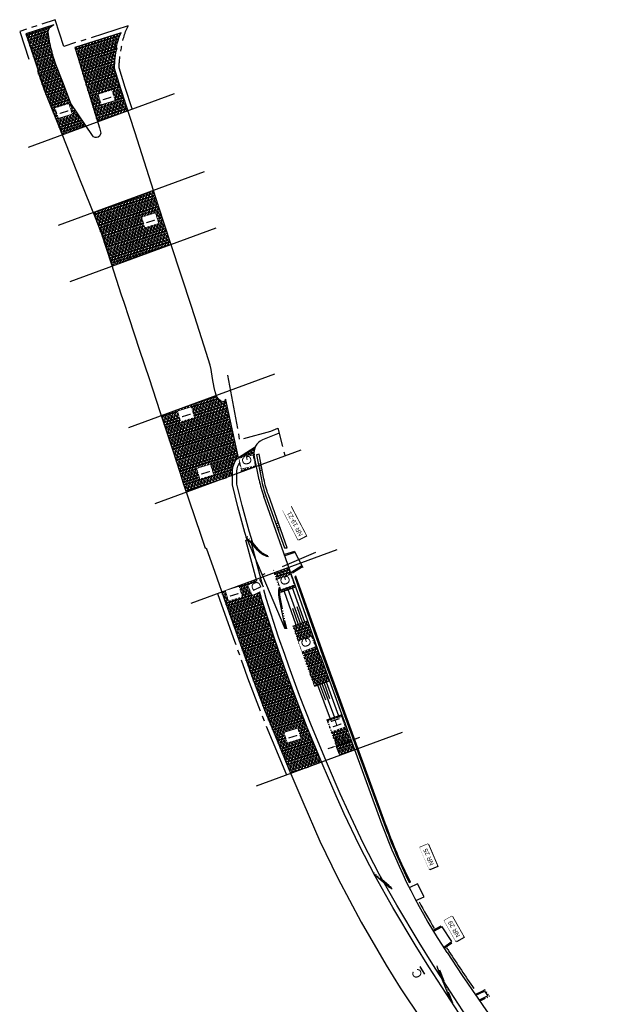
# Model space of a CAD drawing. Header units: metres. Extents: x 121793 to 127505, y 451003 to 453667.
# Tile 37 of 40: x 121793 to 121926, y 453449 to 453667. Entities that reach past the tile are written whole.
import ezdxf

# ---------------------------------------------------------------- set-up
doc = ezdxf.new("R2010")
doc.units = ezdxf.units.M
doc.header["$LTSCALE"] = 4
for name, pattern in [('ONTWERPAS', [3, 2, -0.5, 0, -0.5]), ('PROFIEL', [3.8999999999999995, 3, -0.3, 0.3, -0.3]), ('STREEP-4X-PUNT', [1.3100000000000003, 0.65, -0.1, 0.04, -0.1, 0.04, -0.1, 0.04, -0.1, 0.04, -0.1])]:
    doc.linetypes.add(name, pattern=pattern)
for name, color, linetype in [('WEG-NW-ARCERING18', 1, 'Continuous'), ('WEG-NW-AS-ONTWERP INRITTEN', 2, 'ONTWERPAS'), ('WEG-NW-BAND-10_20', 7, 'STREEP-4X-PUNT'), ('WEG-NW-BERM', 3, 'Continuous'), ('WEG-NW-MARKERING_CONT', 7, 'Continuous'), ('WEG-NW-VERHARDING', 42, 'Continuous'), ('WEG-NW-VERHARDINGSTYPE', 2, 'Continuous'), ('WEG-NW-WERKGRENS', 10, 'PROFIEL'), ('WEG-XX-BEMATING25', 7, 'Continuous'), ('WEG-XX-FREESVAK', 2, 'Continuous'), ('WEG-XX-HUISNUMMER INRIT', 7, 'Continuous'), ('WEG-XX-HULPLIJNEN', 40, 'Continuous')]:
    doc.layers.add(name, color=color, linetype=linetype)
doc.styles.add('ontwerpbestand sloot WK$0$50MM-500', font='provutr.shx', dxfattribs={"height": 2.5})
doc.styles.add('ontwerpbestand sloot WK$0$DIMENSIE', font='provutr.shx')
doc.dimstyles.new('ontwerpbestand sloot WK$0$WVV500', dxfattribs={"dimtxt": 1.25, "dimasz": 1, "dimexe": 0, "dimexo": 2, "dimgap": 0.5, "dimtad": 1, "dimzin": 0, "dimdsep": 46, "dimtxsty": 'ontwerpbestand sloot WK$0$DIMENSIE', "dimcen": 0, "dimdle": 1.25, "dimclrd": 256, "dimclre": 256, "dimclrt": 256, "dimaunit": 2, "dimadec": 0, "dimazin": 0, "dimtfac": 1, "dimtdec": 3, "dimtix": 1, "dimtmove": 2, "dimatfit": 3, "dimfxl": 0, "dimtolj": 1, "dimtzin": 0, "dimarcsym": 0})

# ---------------------------------------------------------------- blocks, each defined once
blk = doc.blocks.new('*D42')
at = {"layer": 'WEG-XX-BEMATING25', "linetype": 'Continuous', "lineweight": -2, "transparency": 16777216}
for p, q in [((121866.4025160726, 453507.6956158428), (121863.1158247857, 453506.4924282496)), ((121863.8033605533, 453504.6143189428), (121863.1158247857, 453506.4924282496)), ((121867.0900518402, 453505.8175065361), (121866.4025160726, 453507.6956158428)), ((121867.341570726, 453508.0393837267), (121868.2806253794, 453508.3831516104)), ((121862.1767701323, 453506.1486603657), (121861.2377154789, 453505.8048924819))]:
    blk.add_line(p, q, dxfattribs=at)
at = {"layer": 'WEG-XX-BEMATING25', "linetype": 'Continuous', "transparency": 16777216}
for points in [[(121862.119475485, 453506.3051694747), (121862.2340647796, 453505.9921512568), (121863.1158247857, 453506.4924282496)], [(121867.2842760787, 453508.1958928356), (121867.3988653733, 453507.8828746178), (121866.4025160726, 453507.6956158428)]]:
    blk.add_solid(points, dxfattribs=at)
at = {"layer": 'WEG-XX-BEMATING25', "linetype": 'Continuous', "transparency": 16777216, "insert": (121864.3665573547, 453508.1665048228), "char_height": 1.25, "attachment_point": 5, "rotation": 20.106600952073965, "style": 'ontwerpbestand sloot WK$0$DIMENSIE', "bg_fill": 3, "box_fill_scale": 1.1, "bg_fill_color": 256, "bg_fill_true_color": 13158600, "bg_fill_transparency": 0}
blk.add_mtext('\\A1;3.50', dxfattribs=at)
at = {"layer": 'Defpoints', "color": 0, "linetype": 'Continuous', "transparency": 16777216}
for p in [(121863.1158247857, 453506.4924282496), (121863.1158247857, 453506.4924282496), (121866.4025160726, 453507.6956158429)]:
    blk.add_point(p, dxfattribs=at)

msp = doc.modelspace()

# ---------------------------------------------------------------- hatches: boundary and pattern name
at = {"layer": 'WEG-NW-ARCERING18'}
h = msp.add_hatch(dxfattribs=at)
h.set_pattern_fill('NET3', color=256, scale=0.2, angle=257.68, style=0)
h.set_pattern_definition([(257.68, (121794.4078141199, 453641.4863282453), (0.6203766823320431, -0.1354908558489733), []), (317.68, (121794.4078141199, 453641.4863282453), (0.4275268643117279, 0.4695165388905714), []), (17.68, (121794.4078141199, 453641.4863282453), (-0.1928498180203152, 0.6050073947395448), [])])
edge = h.paths.add_edge_path()
edge.add_arc((121825.1174826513, 453659.0827220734), 10.73207998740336, 153.0214304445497, 161.4327024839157)
edge.add_arc((121830.364872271, 453657.508241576), 16.20866909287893, 162.0631111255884, 168.5639518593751)
edge.add_line((121814.478, 453660.722), (121814.651483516, 453660.6634997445))
edge.add_arc((121795.1711249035, 453665.2522211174), 20.01351382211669, 346.26093068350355, 346.74524652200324, ccw=False)
edge.add_arc((121835.5678746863, 453655.8543007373), 21.46443372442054, 167.502883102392, 179.3094280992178)
edge.add_line((121814.105, 453656.113), (121815.506, 453651.5759999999))
edge.add_line((121815.506, 453651.5759999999), (121817.0624737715, 453646.8215337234))
edge.add_line((121817.0624737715, 453646.8215337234), (121810.3447739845, 453644.3523626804))
edge.add_line((121810.3447739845, 453644.3523626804), (121807.3106926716, 453654.1824378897))
edge.add_line((121807.3106926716, 453654.1824378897), (121806.0790392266, 453658.310891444))
edge.add_line((121806.0790392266, 453658.310891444), (121805.3627672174, 453660.7057421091))
edge.add_line((121805.3627672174, 453660.7057421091), (121815.5533076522, 453663.951407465))
edge = h.paths.add_edge_path()
edge.add_line((121801.9725524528, 453654.8100189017), (121801.1109999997, 453656.9870000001))
edge.add_line((121801.1109999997, 453656.9870000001), (121800.7180000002, 453658.2689999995))
edge.add_arc((121831.4292408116, 453668.2424801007), 32.29010092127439, 190.8558565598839, 197.9912129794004, ccw=False)
edge.add_line((121799.717, 453662.1609999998), (121799.449, 453664.1420000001))
edge.add_arc((121800.8845901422, 453664.1950635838), 1.436570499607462, 118.96019522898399, 182.1168548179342, ccw=False)
edge.add_line((121800.1890000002, 453665.4520000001), (121800.4430000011, 453665.6170000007))
edge.add_arc((121801.2453181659, 453664.3251208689), 1.520745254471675, 111.2773331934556, 121.84224058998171, ccw=False)
edge.add_line((121800.6934669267, 453665.7422046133), (121794.5169948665, 453663.7249716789))
edge.add_line((121794.5169948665, 453663.7249716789), (121794.9909999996, 453662.2819999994))
edge.add_line((121794.9909999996, 453662.2819999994), (121797.245, 453655.6459999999))
edge.add_line((121797.245, 453655.6459999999), (121797.075, 453655.617))
edge.add_line((121797.075, 453655.617), (121798.542, 453651.348))
edge.add_line((121798.542, 453651.348), (121802.5473559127, 453641.4863282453))
edge.add_line((121802.5473559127, 453641.4863282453), (121807.7791864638, 453643.4093502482))
edge.add_line((121807.7791864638, 453643.4093502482), (121804.4319999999, 453648.3769999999))
edge.add_line((121804.4319999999, 453648.3769999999), (121802.9658315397, 453652.2789581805))
edge.add_line((121802.9658315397, 453652.2789581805), (121801.9725524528, 453654.8100189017))
h = msp.add_hatch(dxfattribs=at)
h.set_pattern_fill('NET3', color=256, scale=0.2, angle=257.68, style=0)
h.set_pattern_definition([(257.68, (121809.3788711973, 453612.4525005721), (0.6203766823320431, -0.1354908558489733), []), (317.68, (121809.3788711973, 453612.4525005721), (0.4275268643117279, 0.4695165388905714), []), (17.68, (121809.3788711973, 453612.4525005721), (-0.1928498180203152, 0.6050073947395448), [])])
h.paths.add_polyline_path([(121823.828, 453625.662), (121822.7074003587, 453629.1907423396), (121809.3788711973, 453624.2916817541), (121809.972, 453622.827), (121811.205, 453619.5650000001), (121813.389, 453613.056), (121813.5794015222, 453612.4525005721), (121826.5966602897, 453617.2371499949)])
h = msp.add_hatch(dxfattribs=at)
h.set_pattern_fill('NET3', color=256, scale=0.2, angle=257.68, style=0)
h.set_pattern_definition([(257.68, (121824.4249193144, 453562.5113784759), (0.6203766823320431, -0.1354908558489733), []), (317.68, (121824.4249193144, 453562.5113784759), (0.4275268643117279, 0.4695165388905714), []), (17.68, (121824.4249193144, 453562.5113784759), (-0.1928498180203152, 0.6050073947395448), [])])
edge = h.paths.add_edge_path()
edge.add_line((121841.4720944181, 453570.0698106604), (121838.642, 453583.0729999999))
edge.add_arc((121838.1053558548, 453583.0290731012), 0.5384389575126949, -75.40583862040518, 4.679501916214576, ccw=False)
edge.add_arc((121838.0892739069, 453583.5552483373), 1.058179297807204, 236.0905942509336, 278.24517941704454, ccw=False)
edge.add_arc((121839.4513007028, 453585.1068556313), 3.117004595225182, 203.127719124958, 231.2179624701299, ccw=False)
edge.add_line((121836.5848048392, 453583.8825521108), (121824.4249193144, 453579.4130404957))
edge.add_line((121824.4249193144, 453579.4130404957), (121824.802, 453578.3419999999))
edge.add_line((121824.802, 453578.3419999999), (121826.945, 453571.967))
edge.add_line((121826.945, 453571.967), (121828.639, 453566.6749999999))
edge.add_line((121828.639, 453566.6749999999), (121829.221, 453564.743))
edge.add_line((121829.221, 453564.743), (121829.9716051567, 453562.5113784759))
edge.add_line((121829.9716051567, 453562.5113784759), (121840.1499351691, 453566.252545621))
edge.add_line((121840.1499351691, 453566.252545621), (121840.155, 453567.152))
edge.add_arc((121844.2531522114, 453567.1289232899), 4.098217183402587, 136.6914671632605, 179.6773706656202, ccw=False)
edge.add_line((121841.271, 453569.94), (121841.4720944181, 453570.0698106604))
h = msp.add_hatch(dxfattribs=at)
h.set_pattern_fill('NET3', color=256, scale=0.1999999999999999, angle=-102.3205527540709, style=0)
h.set_pattern_definition([(257.6794472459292, (121841.5262012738, 453566.9873283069), (0.6203753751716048, -0.1354968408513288), []), (317.6794472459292, (121841.5262012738, 453566.9873283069), (0.4275313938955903, 0.4695124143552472), []), (17.67944724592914, (121841.5262012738, 453566.9873283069), (-0.1928439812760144, 0.605009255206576), [])])
h.paths.add_polyline_path([(121844.9801072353, 453570.6816578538, -0.1519503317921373), (121845.1658486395, 453572.4542064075), (121841.5262012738, 453570.1047377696), (121842.1490066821, 453566.9873283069), (121845.4740078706, 453568.2094723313)])
h = msp.add_hatch(dxfattribs=at)
h.set_pattern_fill('NET3', color=256, scale=0.1999999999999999, angle=-102.3205527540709, style=0)
h.set_pattern_definition([(257.6794472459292, (121849.3353757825, 453540.4406402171), (0.6203753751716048, -0.1354968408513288), []), (317.6794472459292, (121849.3353757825, 453540.4406402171), (0.4275313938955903, 0.4695124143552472), []), (17.67944724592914, (121849.3353757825, 453540.4406402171), (-0.1928439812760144, 0.605009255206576), [])])
h.paths.add_polyline_path([(121852.6206995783, 453545.9429479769), (121849.3353757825, 453544.7353878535), (121850.8592826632, 453540.4406402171), (121854.1577884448, 453541.6110502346)])
h = msp.add_hatch(dxfattribs=at)
h.set_pattern_fill('NET3', color=256, scale=0.1999999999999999, angle=-102.3205527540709, style=0)
h.set_pattern_definition([(257.6794472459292, (121853.5345055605, 453519.6772814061), (0.6203753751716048, -0.1354968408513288), []), (317.6794472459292, (121853.5345055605, 453519.6772814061), (0.4275313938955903, 0.4695124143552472), []), (17.67944724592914, (121853.5345055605, 453519.6772814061), (-0.1928439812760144, 0.605009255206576), [])])
h.paths.add_polyline_path([(121856.8330113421, 453534.0716084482), (121853.5345055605, 453532.9011984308), (121856.2090809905, 453525.3635813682, 0.002488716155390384), (121856.3103480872, 453525.0826307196), (121858.2891312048, 453519.6772814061), (121861.5758224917, 453520.8804689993), (121859.5970393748, 453526.2858183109, -0.002488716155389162), (121859.5075867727, 453526.5339913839)])

# ---------------------------------------------------------------- linework, layer by layer
at = {"layer": 'WEG-NW-BAND-10_20'}
for points in [[(121848.0026885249, 453548.4912311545, -0.1344833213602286), (121845.906272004, 453549.8711194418), (121843.448990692, 453552.6654455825)], [(121855.6399391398, 453546.0565447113), (121853.1796261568, 453544.4790480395, 0.001981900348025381), (121853.1464689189, 453544.4611995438)], [(121850.6266701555, 453541.0961999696, 0.09575668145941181), (121850.6469145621, 453539.2934676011), (121852.0695417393, 453532.3524817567)], [(121875.3039966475, 453475.2173697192, -0.05004510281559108), (121874.690120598, 453475.6461579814), (121871.1757816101, 453478.6651271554)]]:
    msp.add_lwpolyline(points, format="xyb", dxfattribs=at)
for points in [[(121853.8456692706, 453549.4117669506), (121851.6383523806, 453548.7114460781)], [(121885.913805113, 453456.9990486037), (121888.8511993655, 453449.5304822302)]]:
    msp.add_lwpolyline(points, dxfattribs=at)
at = {"layer": 'WEG-NW-BAND-10_20', "flags": 128}
for points in [[(121886.2155981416, 453466.6375280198), (121884.4690537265, 453465.7374818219)], [(121886.9641542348, 453461.7765076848), (121888.6353975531, 453462.9874789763)], [(121893.7854098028, 453451.5947972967), (121895.6274385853, 453452.4829306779), (121895.9375143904, 453452.6792668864), (121896.9392394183, 453451.1815286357), (121896.5922062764, 453450.954511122), (121894.8269581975, 453450.0832455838)]]:
    msp.add_lwpolyline(points, dxfattribs=at)
at = {"layer": 'WEG-NW-BERM'}
for p, q in [((121845.8648182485, 453568.8054705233), (121846.1516446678, 453568.8627735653)), ((121845.9627740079, 453568.315159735), (121846.5266371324, 453568.4278100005)), ((121846.0607297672, 453567.8248489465), (121846.337793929, 453567.8802016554)), ((121846.1586855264, 453567.3345381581), (121846.7127863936, 453567.4452380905)), ((121846.2566412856, 453566.8442273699), (121846.5239431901, 453566.8976297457)), ((121849.5641538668, 453556.0224860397), (121849.8388221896, 453556.1230362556)), ((121849.7360378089, 453555.5529587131), (121850.27599971, 453555.7506272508)), ((121849.9079217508, 453555.0834313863), (121850.173241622, 453555.1805593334)), ((121850.0798056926, 453554.6139040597), (121850.6104191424, 453554.8081503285)), ((121850.2516896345, 453554.1443767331), (121850.5076610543, 453554.2380824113)), ((121855.5427909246, 453539.1745790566), (121855.6803650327, 453539.224942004)), ((121855.7146748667, 453538.7050517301), (121855.9799144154, 453538.8021502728)), ((121855.8865588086, 453538.2355244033), (121856.017761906, 453538.2835550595)), ((121856.0584427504, 453537.7659970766), (121856.3208477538, 453537.8620579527)), ((121856.2303266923, 453537.2964697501), (121856.3622375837, 453537.3447595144)), ((121875.1713680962, 453485.3686710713), (121875.3067034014, 453485.424772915)), ((121875.3628383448, 453484.906784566), (121875.6237615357, 453485.014947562)), ((121875.5543085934, 453484.4448980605), (121875.6833765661, 453484.4984018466)), ((121875.7457788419, 453483.983011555), (121876.0039136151, 453484.0900186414)), ((121875.9372490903, 453483.5211250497), (121876.0670133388, 453483.5749174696))]:
    msp.add_line(p, q, dxfattribs=at)
at = {"layer": 'WEG-NW-BERM', "flags": 128}
for points in [[(121852.2351550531, 453550.2292414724), (121848.0923350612, 453561.9047359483, -0.03596165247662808), (121847.1211289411, 453565.4265708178), (121846.0293723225, 453570.8912831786), (121845.4704180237, 453570.779613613), (121846.5621746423, 453565.3149012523, 0.03596165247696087), (121847.5551498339, 453561.7141263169), (121851.6353903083, 453550.2149964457), (121852.2351550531, 453550.2292414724)], [(121853.9172990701, 453543.784219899), (121860.0665667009, 453526.4577022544), (121873.6775200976, 453489.2772973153, 0.02664383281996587), (121879.2398371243, 453476.2737718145), (121879.4911678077, 453476.3971937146, -0.02664435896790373), (121873.9404554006, 453489.3735523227), (121860.3299779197, 453526.5526572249), (121854.1506976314, 453543.9637401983), (121853.9172990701, 453543.784219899)], [(121887.4974568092, 453461.8542042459, 0.001610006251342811), (121888.0052069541, 453461.0892932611, 0.004402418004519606), (121893.5263444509, 453452.8575963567)]]:
    msp.add_lwpolyline(points, format="xyb", dxfattribs=at)
at = {"layer": 'WEG-NW-BERM'}
msp.add_arc((121998.3845898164, 453534.9298962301), 132.8006514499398, 208.2562704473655, 211.1810094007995, dxfattribs=at)
at = {"layer": 'WEG-NW-MARKERING_CONT', "flags": 128}
for points in [[(121850.8592826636, 453540.4406402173), (121854.1577884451, 453541.6110502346)], [(121856.1261886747, 453533.8208063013), (121853.4509657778, 453541.3602480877)], [(121854.241328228, 453533.1520005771), (121851.5661053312, 453540.6914423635)], [(121855.1837584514, 453533.4864034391), (121852.5085355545, 453541.0258452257)], [(121853.4415610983, 453536.9011452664), (121854.7125433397, 453533.3192020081)], [(121854.3839913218, 453537.2355481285), (121855.6549735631, 453533.6536048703)], [(121853.5345055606, 453532.9011984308), (121856.8330113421, 453534.0716084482)], [(121858.2891312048, 453519.6772814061), (121861.5758224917, 453520.8804689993)], [(121858.9934221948, 453519.9351073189), (121861.7435652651, 453512.4226700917)], [(121860.7695258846, 453516.5378777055), (121859.4629495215, 453520.1069912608)], [(121859.9324768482, 453520.2788752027), (121862.6826199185, 453512.7664379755)], [(121861.7085805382, 453516.8816455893), (121860.4020041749, 453520.4507591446)], [(121860.8715315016, 453520.6226430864), (121863.621674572, 453513.1102058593)], [(121861.0392742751, 453512.1648441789), (121864.325965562, 453513.3680317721)]]:
    msp.add_lwpolyline(points, dxfattribs=at)
at = {"layer": 'WEG-NW-VERHARDING', "linetype": 'Continuous'}
for p, q in [((121850.4552031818, 453575.5390138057), (121846.7912868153, 453574.0481603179)), ((121846.0718638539, 453565.216945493), (121844.9801072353, 453570.6816578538)), ((121859.5075867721, 453526.5339913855), (121847.0839347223, 453561.5469248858))]:
    msp.add_line(p, q, dxfattribs=at)
at = {"layer": 'WEG-NW-VERHARDING'}
msp.add_line((121859.5970393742, 453526.2858183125), (121873.207992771, 453489.1054133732), dxfattribs=at)
at = {"layer": 'WEG-NW-VERHARDING', "flags": 128}
for points in [[(121891.202, 453445.915), (121888.332, 453450.329), (121883.563, 453457.661), (121880.541, 453462.548), (121875.63, 453470.772), (121871.669, 453477.7029999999), (121868.159, 453484.55), (121864.868, 453491.489), (121863.087, 453495.479), (121860.236, 453502.051), (121856.705, 453510.524), (121854.076, 453517.234), (121851.66, 453523.755), (121850.7658987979, 453526.3315970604), (121849.427, 453530.19), (121846.628, 453538.719), (121843.119, 453551.933), (121843.399, 453552.0159999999), (121842.875, 453553.6069999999), (121841.324, 453559.293), (121840.138, 453564.133), (121840.155, 453567.152, -0.189792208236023), (121841.271, 453569.94), (121841.4720944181, 453570.0698106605), (121838.8209482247, 453582.2508021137), (121838.642, 453583.0729999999, -0.3644065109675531), (121838.241, 453582.508, -0.1860113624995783), (121837.499, 453582.677, -0.1716186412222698), (121836.4054575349, 453584.4446067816), (121836.4054575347, 453584.4446067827, -0.01618284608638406), (121836.369, 453584.643), (121836.148, 453585.617), (121835.779, 453587.596), (121835.434, 453589.577), (121835.235, 453590.534), (121834.349, 453593.354), (121832.348, 453599.621), (121831.088, 453603.5259999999), (121826.623, 453617.157), (121823.828, 453625.662), (121818.599, 453642.128), (121815.506, 453651.5759999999), (121814.105, 453656.113, -0.05353979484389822), (121814.6493073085, 453660.6642335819), (121814.478, 453660.722, -0.02837267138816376), (121814.944, 453662.5, -0.03671812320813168), (121815.5533076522, 453663.951407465), (121805.3409652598, 453660.6989867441), (121806.031, 453658.472), (121807.292, 453654.243), (121810.777, 453642.952), (121811.018, 453642.13, -0.8413088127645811), (121809.22, 453641.271), (121804.432, 453648.377), (121802.808, 453652.699), (121801.111, 453656.987), (121800.718, 453658.269, -0.03114392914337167), (121799.717, 453662.161), (121799.449, 453664.142, -0.28276723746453), (121800.189, 453665.452), (121800.443, 453665.617, -0.0461309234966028), (121800.6934669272, 453665.7422046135), (121794.5169948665, 453663.7249716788), (121794.991, 453662.282), (121797.245, 453655.646), (121797.075, 453655.617), (121798.542, 453651.348), (121802.634, 453641.273), (121806.359, 453631.749), (121809.972, 453622.827), (121811.205, 453619.5650000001), (121813.389, 453613.056), (121815.594, 453606.067), (121816.127, 453604.45), (121817.272, 453601.073), (121819.655, 453593.903), (121821.726, 453587.608), (121824.113, 453580.299), (121824.802, 453578.3419999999), (121826.945, 453571.967), (121828.639, 453566.6749999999), (121829.221, 453564.743), (121833.161, 453553.0289999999), (121834.139, 453550.1829999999), (121834.37, 453550.2409999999), (121836.294, 453544.85), (121838.667, 453537.949), (121841.574, 453529.927), (121843.8353124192, 453523.5424900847), (121844.433, 453521.855), (121847.23, 453514.441), (121849.87, 453508.029), (121852.635, 453501.367), (121855.716, 453494.12), (121859.508, 453485.396), (121863.482, 453477.282), (121868.615, 453467.528), (121874.096, 453458.078), (121877.25, 453453.011), (121882.044, 453445.917)], [(121892.0302747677, 453446.475627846), (121889.1703654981, 453450.8741085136), (121884.4075090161, 453458.196663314), (121881.3955961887, 453463.067350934), (121876.49347342, 453471.2764850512), (121872.5485074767, 453478.1794284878), (121869.0559213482, 453484.9924590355), (121865.7764655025, 453491.9071184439), (121864.0023028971, 453495.8818005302), (121861.1562732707, 453502.4423430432), (121857.6321761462, 453510.8987788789), (121855.0104786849, 453517.5901406), (121852.6013252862, 453524.0926610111), (121851.7106349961, 453526.6594285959), (121850.374507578, 453530.5098450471), (121847.5871167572, 453539.0034700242), (121844.3349177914, 453551.2504227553), (121844.671158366, 453551.3500940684), (121843.832925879, 453553.8951854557), (121842.2921720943, 453559.5436226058), (121841.1386800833, 453564.2509593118), (121841.1549841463, 453567.1463690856, -0.1803537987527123), (121841.9226151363, 453569.1703802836, -0.1803537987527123)], [(121875.4846441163, 453474.8464410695, -0.0713161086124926), (121874.5272151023, 453475.4565220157), (121871.4776852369, 453478.0762000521)], [(121885.3351136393, 453457.8726222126, 0.03125560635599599), (121885.4885807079, 453457.3971754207), (121888.1713758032, 453450.5759483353)]]:
    msp.add_lwpolyline(points, format="xyb", dxfattribs=at)
for points in [[(121802.805, 453652.683), (121802.8069959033, 453652.6837010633)], [(121853.8456692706, 453549.4117669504), (121855.7150010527, 453545.8690055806)], [(121880.7167969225, 453472.2932121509), (121882.5387398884, 453473.1269826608), (121881.0313656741, 453476.039473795), (121879.2360816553, 453475.1578569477)], [(121886.8174663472, 453461.9789494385), (121888.504, 453463.2010000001), (121888.6282335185, 453463.2836468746), (121886.4857491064, 453466.5235013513), (121886.347, 453466.4240000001), (121884.5835741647, 453465.515254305)], [(121893.9286366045, 453451.3863125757), (121895.749, 453452.264), (121895.8652585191, 453452.3376134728), (121896.5910242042, 453451.2524783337), (121896.468, 453451.172), (121894.6832850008, 453450.2911262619)]]:
    msp.add_lwpolyline(points, dxfattribs=at)
at = {"layer": 'WEG-NW-VERHARDING', "linetype": 'Continuous', "flags": 128}
msp.add_lwpolyline([(121841.5262012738, 453570.1047377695), (121844.8613968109, 453572.2576763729), (121845.1658486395, 453572.4542064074)], dxfattribs=at)
at = {"layer": 'WEG-NW-VERHARDING'}
for points in [[(121848.1066486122, 453548.1982458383, -0.1441475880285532), (121845.7185361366, 453549.7060278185), (121843.2264362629, 453552.5399482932)], [(121853.9642157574, 453549.1870974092), (121851.7220007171, 453548.4757043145, -0.2975190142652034)], [(121855.505, 453546.267), (121853.061609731, 453544.7003537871, 0.3316867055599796)], [(121850.469771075, 453541.5383805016, 0.1163599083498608), (121850.4020058, 453539.2432710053), (121851.8246329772, 453532.3022851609)]]:
    msp.add_lwpolyline(points, format="xyb", dxfattribs=at)
msp.add_lwpolyline([(121851.821, 453532.301), (121843.2612548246, 453552.5003539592)], dxfattribs=at)
at = {"layer": 'WEG-NW-VERHARDING', "linetype": 'Continuous'}
for centre, radius, start, end in [((121847.9219719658, 453571.2693924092), 3, 112.141487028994, 191.2979768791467), ((121872.0583356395, 453570.4086007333), 26.5, 191.2979768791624, 199.5362304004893), ((121884.4819876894, 453535.3956672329), 26.5, 199.5362304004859, 200.1066009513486)]:
    msp.add_arc(centre, radius, start, end, dxfattribs=at)
at = {"layer": 'WEG-NW-VERHARDING'}
for centre, radius, start, end in [((121998.3845898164, 453534.9298962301), 133.3006514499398, 200.1066009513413, 213.7686419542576), ((122358.2098800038, 453770.4960637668), 563.3720851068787, 213.3459449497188, 219.9136969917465)]:
    msp.add_arc(centre, radius, start, end, dxfattribs=at)
at = {"layer": 'WEG-NW-WERKGRENS', "flags": 128}
msp.add_lwpolyline([(121839.083367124, 453588.3924539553), (121841.7099304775, 453574.0698411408), (121848.6627992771, 453576.0147389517), (121850.1719230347, 453576.6266358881), (121851.7119862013, 453570.7137375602)], dxfattribs=at)
at = {"layer": 'WEG-XX-FREESVAK', "flags": 128}
for points in [[(121850.8592826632, 453540.4406402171), (121854.1577884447, 453541.6110502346)], [(121864.325965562, 453513.368031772), (121860.9737307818, 453512.1408501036)]]:
    msp.add_lwpolyline(points, dxfattribs=at)
at = {"layer": 'WEG-XX-HUISNUMMER INRIT'}
for points in [[(121851.3425419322, 453558.502499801), (121853.0571106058, 453559.4034236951), (121856.5113427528, 453552.8245101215), (121854.7910874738, 453551.9205981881), (121851.3425419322, 453558.502499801)], [(121881.6370136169, 453484.0720660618), (121883.4176131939, 453484.8342174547), (121885.5545512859, 453479.841730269), (121883.7680461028, 453479.077051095), (121881.6370136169, 453484.0720660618)], [(121887.0352589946, 453467.9405770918), (121888.7208972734, 453468.8945336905), (121891.3956233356, 453464.1683012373), (121889.704394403, 453463.2111807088), (121887.0352589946, 453467.9405770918)]]:
    msp.add_lwpolyline(points, dxfattribs=at)
at = {"layer": 'WEG-XX-HULPLIJNEN'}
for p, q in [((121795.0930632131, 453638.746413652), (121827.3424769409, 453650.6000720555)), ((121801.7076627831, 453621.4720371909), (121833.9570765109, 453633.3256955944)), ((121804.3247411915, 453609.0508392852), (121836.5741549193, 453620.9044976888)), ((121817.2874995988, 453576.7895963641), (121849.5369133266, 453588.6432547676)), ((121823.0780735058, 453559.9775783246), (121855.3274872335, 453571.8312367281)), ((121831.0637850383, 453538.0194457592), (121863.3131987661, 453549.8731041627))]:
    msp.add_line(p, q, dxfattribs=at)
at = {"layer": 'WEG-XX-HULPLIJNEN', "flags": 128}
msp.add_lwpolyline([(121845.1658486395, 453572.4542064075), (121841.4720944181, 453570.0698106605)], dxfattribs=at)

# ---------------------------------------------------------------- next in the draw order: texts
at = {"layer": 'WEG-NW-AS-ONTWERP INRITTEN', "insert": (121880.5813548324, 453454.8435380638), "char_height": 2, "width": 1.28012759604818, "attachment_point": 1, "rotation": 120.53859740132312, "style": 'ontwerpbestand sloot WK$0$50MM-500', "bg_fill": 3, "box_fill_scale": 1.25, "bg_fill_color": 256, "bg_fill_transparency": 0}
msp.add_mtext('{\\LC}', dxfattribs=at)
at = {"layer": 'WEG-NW-VERHARDINGSTYPE', "char_height": 1.999999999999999, "width": 1.280127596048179, "attachment_point": 1, "style": 'ontwerpbestand sloot WK$0$50MM-500', "bg_fill": 3, "box_fill_scale": 1.25, "bg_fill_color": 256, "bg_fill_transparency": 0}
for s, insert, rotation in [('I', (121811.5834577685, 453648.8123452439), 107.0953107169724), ('I', (121802.0919018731, 453645.7997864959), 107.0953107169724), ('I', (121821.2178626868, 453621.6664238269), 107.0953107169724), ('I', (121829.1258638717, 453578.8118568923), 107.0953107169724), ('G', (121842.5749121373, 453568.3329529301), 102.8249887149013), ('I', (121833.3691313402, 453566.1479579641), 107.0953107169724), ('G', (121851.1941960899, 453541.7279491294), 109.21762460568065), ('G', (121855.8678076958, 453528.0051690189), 110.78473776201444)]:
    msp.add_mtext(s, dxfattribs=dict(at, insert=insert, rotation=rotation))
at = {"layer": 'WEG-XX-HUISNUMMER INRIT', "attachment_point": 1, "style": 'ontwerpbestand sloot WK$0$50MM-500', "bg_fill": 2}
for s, insert, char_height, width, rotation in [('NR 19-21', (121854.8891836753, 453552.6616216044), 0.9999999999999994, 7.144372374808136, 117.7197802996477), ('NR 25', (121883.8187003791, 453479.9420011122), 0.9999999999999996, 4.148272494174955, 113.17241437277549), ('NR 29', (121889.6593071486, 453464.0764387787), 0.9999999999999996, 4.148272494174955, 119.50690905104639)]:
    msp.add_mtext(s, dxfattribs=dict(at, insert=insert, char_height=char_height, width=width, rotation=rotation))

# ---------------------------------------------------------------- next in the draw order: dimensions: what is measured, and where the dimension line sits
at = {"layer": 'WEG-XX-BEMATING25', "linetype": 'Continuous'}
dim = msp.add_aligned_dim(p1=(121866.4025160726, 453507.6956158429), p2=(121863.1158247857, 453506.4924282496), distance=0, dimstyle='ontwerpbestand sloot WK$0$WVV500', override={"dimtfill": 1}, dxfattribs=at)
dim.commit()
dim.dimension.update_dxf_attribs({"geometry": '*D42', "text_midpoint": (121864.3665573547, 453508.1665048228)})

# ---------------------------------------------------------------- next in the draw order: hatches: boundary and pattern name
at = {"layer": 'WEG-NW-ARCERING18'}
h = msp.add_hatch(dxfattribs=at)
h.set_pattern_fill('NET3', color=256, scale=0.2, angle=257.68, style=0)
h.set_pattern_definition([(257.68, (121837.7923464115, 453500.402715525), (0.6203766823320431, -0.1354908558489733), []), (317.68, (121837.7923464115, 453500.402715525), (0.4275268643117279, 0.4695165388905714), []), (17.68, (121837.7923464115, 453500.402715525), (-0.1928498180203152, 0.6050073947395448), [])])
h.paths.add_polyline_path([(121849.427, 453530.19), (121846.628, 453538.719), (121845.4131714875, 453543.293734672), (121837.7923464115, 453540.4926091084), (121838.667, 453537.949), (121841.574, 453529.927), (121843.8353124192, 453523.5424900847), (121844.433, 453521.855), (121847.23, 453514.441), (121849.87, 453508.029), (121852.635, 453501.367), (121853.0449572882, 453500.402715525), (121859.8764734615, 453502.9137211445), (121856.705, 453510.524), (121854.076, 453517.234), (121851.66, 453523.755), (121850.7658987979, 453526.3315970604)])
h.paths.add_polyline_path([(121847.5001855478, 453541.1812780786), (121846.5642688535, 453543.1757623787), (121843.6817585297, 453541.823137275), (121844.617675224, 453539.8286529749)], flags=25)
h = msp.add_hatch(dxfattribs=at)
h.set_pattern_fill('NET3', color=256, scale=0.1999999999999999, angle=-102.3205527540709, style=0)
h.set_pattern_definition([(257.6794472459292, (121861.0392742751, 453504.3876018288), (0.6203753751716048, -0.1354968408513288), []), (317.6794472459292, (121861.0392742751, 453504.3876018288), (0.4275313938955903, 0.4695124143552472), []), (17.67944724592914, (121861.0392742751, 453504.3876018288), (-0.1928439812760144, 0.605009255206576), [])])
h.paths.add_polyline_path([(121864.325965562, 453513.368031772), (121861.0392742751, 453512.1648441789), (121863.8863568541, 453504.3876018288), (121867.171475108, 453505.5950864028)])
h.paths.add_polyline_path([(121862.9993613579, 453506.6497535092), (121866.3898785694, 453507.8909495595), (121865.733565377, 453509.6837696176), (121862.3430481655, 453508.4425735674)], flags=25)

# ---------------------------------------------------------------- next in the draw order: linework, layer by layer
at = {"layer": 'WEG-NW-AS-ONTWERP INRITTEN'}
msp.add_lwpolyline([(121858.5012995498, 453549.1662620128), (121846.8569049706, 453544.2491820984)], dxfattribs=at)
at = {"layer": 'WEG-NW-BERM'}
for p, q in [((121866.5588471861, 453508.7230432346), (121866.6964212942, 453508.773406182)), ((121866.7307311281, 453508.2535159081), (121866.9959706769, 453508.3506144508)), ((121866.9026150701, 453507.7839885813), (121867.0338181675, 453507.8320192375)), ((121867.0744990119, 453507.3144612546), (121867.3369040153, 453507.4105221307)), ((121867.2463829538, 453506.844933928), (121867.3782938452, 453506.8932236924))]:
    msp.add_line(p, q, dxfattribs=at)
at = {"layer": 'WEG-NW-WERKGRENS', "flags": 128}
msp.add_lwpolyline([(121818.0016819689, 453647.1667509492), (121816.4589938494, 453651.8791070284), (121815.1073868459, 453656.2561526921, -0.04953072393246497), (121815.586020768, 453660.2722823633, -0.08091668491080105), (121817.0846511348, 453665.4886204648), (121802.9235763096, 453660.9783483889), (121801.0028440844, 453666.8698922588), (121793.1428663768, 453664.2493931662), (121795.1839832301, 453658.1272262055)], format="xyb", dxfattribs=at)
at = {"layer": 'WEG-XX-HULPLIJNEN'}
msp.add_line((121845.4676120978, 453497.6175715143), (121877.7170258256, 453509.4712299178), dxfattribs=at)

# ---------------------------------------------------------------- next in the draw order: texts
at = {"layer": 'WEG-NW-AS-ONTWERP INRITTEN', "insert": (121844.8579138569, 453540.4936983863), "char_height": 2, "width": 1.28012759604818, "attachment_point": 1, "rotation": 115.13843373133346, "style": 'ontwerpbestand sloot WK$0$50MM-500', "bg_fill": 3, "box_fill_scale": 1.25, "bg_fill_color": 256, "bg_fill_transparency": 0}
msp.add_mtext('{\\LD}', dxfattribs=at)
at = {"layer": 'WEG-NW-VERHARDINGSTYPE', "insert": (121862.4515957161, 453510.3505690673), "char_height": 1.999999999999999, "width": 1.280127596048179, "attachment_point": 1, "rotation": 109.21762460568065, "style": 'ontwerpbestand sloot WK$0$50MM-500', "bg_fill": 3, "box_fill_scale": 1.25, "bg_fill_color": 256, "bg_fill_transparency": 0}
msp.add_mtext('H', dxfattribs=at)

# ---------------------------------------------------------------- next in the draw order: linework, layer by layer
at = {"layer": 'WEG-NW-WERKGRENS', "flags": 128}
msp.add_lwpolyline([(121836.8535342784, 453540.1475374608), (121837.7240229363, 453537.6160405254), (121840.6325907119, 453529.5897141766), (121842.892691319, 453523.2086256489), (121843.4937760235, 453521.5115442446), (121846.2996318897, 453514.0740700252), (121848.9458484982, 453507.6469712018), (121851.7130363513, 453500.9796997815), (121852.1051898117, 453500.0572927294)], dxfattribs=at)

# ---------------------------------------------------------------- next in the draw order: texts
at = {"layer": 'WEG-NW-VERHARDINGSTYPE', "char_height": 1.999999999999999, "width": 1.280127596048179, "attachment_point": 1, "rotation": 107.0953107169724, "style": 'ontwerpbestand sloot WK$0$50MM-500', "bg_fill": 3, "box_fill_scale": 1.25, "bg_fill_color": 256, "bg_fill_transparency": 0}
for insert in [(121839.6943255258, 453539.1869433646), (121852.6581395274, 453507.8510940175)]:
    msp.add_mtext('I', dxfattribs=dict(at, insert=insert))

doc.saveas('drawing.dxf')
